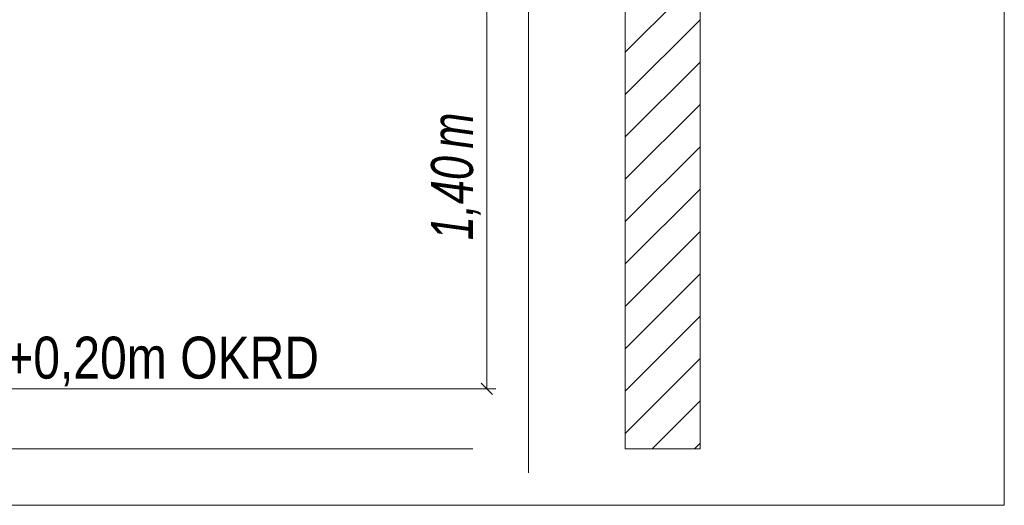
# Model space of a CAD drawing. Extents: x -720 to 300, y 62 to 1162.
# Tile 255 of 256: x 144 to 177, y 987 to 1003. Entities that reach past the tile are written whole.
import ezdxf
from ezdxf.lldxf.tags import DXFTag

# ---------------------------------------------------------------- set-up
doc = ezdxf.new("R2010")
doc.units = 0
doc.layers.get('0').update_dxf_attribs({"lineweight": 13})
for name, color, linetype, lineweight, true_color in [('E_Aussparung Bemaßung-A06G942T8I', 5, 'Continuous', 9, 0x0000ff), ('E_Detail_Beschriftung', 7, 'Continuous', 13, 0x009900), ('E_Detail_Wandschraffur', 7, 'Continuous', 5, 0xc0c0c0)]:
    doc.layers.add(name, color=color, linetype=linetype, lineweight=lineweight, true_color=true_color)
doc.layers.add('E_Detail_Linie_Text_Bem', color=7, linetype='Continuous', lineweight=13)
doc.styles.get("Standard").update_dxf_attribs({"font": 'ARIALN.TTF'})
tags = doc.linetypes.add('fein_strichliert', pattern=[4, 1, -2, 1]).pattern_tags.tags
tags[8:9] = [DXFTag(74, 4), DXFTag(75, 0), DXFTag(340, '0'), DXFTag(46, 0.0), DXFTag(50, 0.0), DXFTag(44, 0.0), DXFTag(45, 0.0)]
tags[6:7] = [DXFTag(74, 4), DXFTag(75, 0), DXFTag(340, '0'), DXFTag(46, 0.0), DXFTag(50, 0.0), DXFTag(44, 0.0), DXFTag(45, 0.0)]
tags[4:5] = [DXFTag(74, 4), DXFTag(75, 0), DXFTag(340, '0'), DXFTag(46, 0.0), DXFTag(50, 0.0), DXFTag(44, 0.0), DXFTag(45, 0.0)]
tags = doc.linetypes.add('fein_strichliert-A06G942X8I', pattern=[4, 1, -2, 1]).pattern_tags.tags
tags[8:9] = [DXFTag(74, 4), DXFTag(75, 0), DXFTag(340, '0'), DXFTag(46, 0.0), DXFTag(50, 0.0), DXFTag(44, 0.0), DXFTag(45, 0.0)]
tags[6:7] = [DXFTag(74, 4), DXFTag(75, 0), DXFTag(340, '0'), DXFTag(46, 0.0), DXFTag(50, 0.0), DXFTag(44, 0.0), DXFTag(45, 0.0)]
tags[4:5] = [DXFTag(74, 4), DXFTag(75, 0), DXFTag(340, '0'), DXFTag(46, 0.0), DXFTag(50, 0.0), DXFTag(44, 0.0), DXFTag(45, 0.0)]

# ---------------------------------------------------------------- blocks, each defined once
blk = doc.blocks.new('Referenz-A06G942Y8I')
at = {"layer": 'E_Aussparung Bemaßung-A06G942T8I', "linetype": 'Continuous', "ltscale": 0.13}
for p, q in [((159.242, 1004.946), (159.242, 990.946)), ((159.433, 990.755), (159.051, 991.137)), ((159.542, 990.946), (158.742, 990.946))]:
    blk.add_line(p, q, dxfattribs=at)
at = {"layer": 'E_Detail_Linie_Text_Bem', "linetype": 'fein_strichliert-A06G942X8I', "ltscale": 0.65}
for p, q in [((176.51, 987.057), (176.51, 1048.373)), ((160.628, 988.138), (160.628, 1041.017)), ((113.74, 987.057), (173.483, 987.057)), ((173.483, 987.057), (176.51, 987.057))]:
    blk.add_line(p, q, dxfattribs=at)
at = {"layer": 'E_Detail_Linie_Text_Bem', "linetype": 'Continuous', "ltscale": 0.13}
for p, q in [((166.357, 1028.946), (166.357, 988.946)), ((163.857, 988.946), (163.857, 1016.946)), ((121.756, 990.946), (158.769, 990.946)), ((121.756, 988.946), (158.769, 988.946)), ((166.357, 988.946), (163.857, 988.946))]:
    blk.add_line(p, q, dxfattribs=at)
at = {"layer": 'E_Detail_Wandschraffur', "linetype": 'fein_strichliert', "ltscale": 0.13}
for p, q in [((163.857, 1002.187), (166.357, 1004.687)), ((163.857, 999.358), (166.357, 1001.858)), ((163.857, 996.53), (166.357, 999.03)), ((163.857, 993.701), (166.357, 996.201)), ((163.857, 990.873), (166.357, 993.373)), ((164.759, 988.946), (166.357, 990.544))]:
    blk.add_line(p, q, dxfattribs=at)
at = {"layer": 'E_Detail_Wandschraffur', "linetype": 'ByBlock', "ltscale": 0.13}
for p, q in [((163.857, 1000.773), (166.357, 1003.272)), ((163.857, 997.944), (166.357, 1000.444)), ((163.857, 995.116), (166.357, 997.615)), ((163.857, 992.287), (166.357, 994.787)), ((163.857, 989.459), (166.357, 991.959)), ((166.173, 988.946), (166.357, 989.13))]:
    blk.add_line(p, q, dxfattribs=at)
at = {"layer": 'E_Aussparung Bemaßung-A06G942T8I', "linetype": 'Continuous', "ltscale": 0.13, "char_height": 1.4, "attachment_point": 1, "rotation": 90}
for s, insert in [('{\\W0.9;\\fArial Narrow|b0|i1;m}', (157.376, 998.967)), ('{\\W0.9;\\fArial Narrow|b0|i1;1,40 }', (157.376, 995.91))]:
    blk.add_mtext(s, dxfattribs=dict(at, insert=insert))
at = {"layer": 'E_Detail_Beschriftung', "linetype": 'Continuous', "ltscale": 0.13, "insert": (137.059, 992.688), "char_height": 1.4, "attachment_point": 1}
blk.add_mtext('{\\fArial Narrow;OKFF = +0,20m OKRD}', dxfattribs=at)

msp = doc.modelspace()

# ---------------------------------------------------------------- block references
at = {"color": 8, "lineweight": 25, "ltscale": 0.25, "true_color": 0x808080}
msp.add_blockref('Referenz-A06G942Y8I', (0, 0), dxfattribs=at)

doc.saveas('drawing.dxf')
